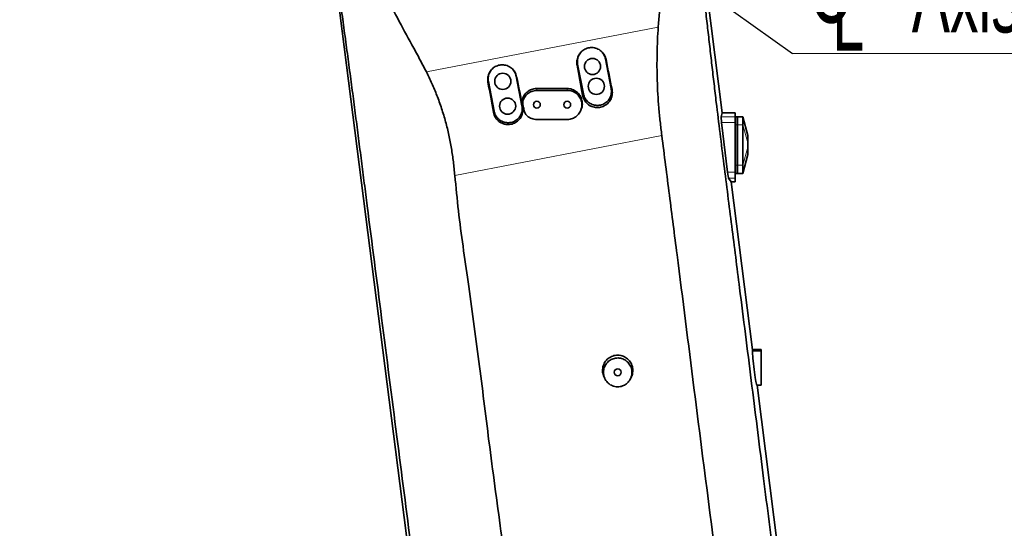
# Model space of a CAD drawing. Header units: millimetres. Extents: x 0 to 11920, y 0 to 8400.
# Tile 48 of 55: x 7765 to 8740, y 6206 to 6710. Entities that reach past the tile are written whole.
import ezdxf

# ---------------------------------------------------------------- set-up
doc = ezdxf.new("R2010")
doc.units = ezdxf.units.MM
doc.header["$LTSCALE"] = 20
doc.styles.add('SLDTEXTSTYLE0', font='TXT', dxfattribs={"width": 0.605})
doc.dimstyles.new('SLDDIMSTYLE0', dxfattribs={"dimtxt": 70, "dimasz": 70, "dimexe": 0, "dimexo": 0.0625, "dimgap": 17.5, "dimtad": 1, "dimdec": 1, "dimrnd": 1e-09, "dimzin": 12, "dimdsep": 46, "dimtxsty": 'SLDTEXTSTYLE0', "dimsah": 1, "dimcen": 0.09, "dimadec": 0, "dimazin": 3, "dimtfac": 1, "dimtofl": 0, "dimtmove": 0, "dimatfit": 3, "dimfxl": 1, "dimfrac": 2, "dimtolj": 1, "dimtzin": 12, "dimarcsym": 0})
doc.dimstyles.new('SLDDIMSTYLE1', dxfattribs={"dimtxt": 70, "dimasz": 70, "dimexe": 0, "dimexo": 0.0625, "dimgap": 17.5, "dimtad": 1, "dimdec": 0, "dimrnd": 1e-09, "dimzin": 12, "dimdsep": 46, "dimtxsty": 'SLDTEXTSTYLE0', "dimsah": 1, "dimcen": 0.09, "dimadec": 0, "dimazin": 3, "dimtfac": 1, "dimtofl": 0, "dimtmove": 0, "dimatfit": 3, "dimfxl": 1, "dimfrac": 2, "dimtolj": 1, "dimtzin": 12, "dimarcsym": 0})
doc.dimstyles.new('SLDDIMSTYLE2', dxfattribs={"dimtxt": 0.18, "dimasz": 70, "dimexe": 0, "dimexo": 0.0625, "dimgap": 0, "dimtad": 0, "dimtih": 1, "dimtoh": 1, "dimdec": 0, "dimrnd": 1e-09, "dimzin": 0, "dimdsep": 46, "dimtxsty": 'Standard', "dimsah": 1, "dimcen": 0.09, "dimadec": 0, "dimazin": 0, "dimtfac": 70, "dimtdec": 0, "dimtofl": 0, "dimtmove": 0, "dimatfit": 3, "dimfxl": 1, "dimfrac": 2, "dimtolj": 1, "dimtzin": 0, "dimarcsym": 0})
doc.dimstyles.new('SLDDIMSTYLE3', dxfattribs={"dimtxt": 70, "dimasz": 70, "dimexe": 0, "dimexo": 0.0625, "dimgap": 17.5, "dimtad": 1, "dimdec": 1, "dimrnd": 1e-09, "dimzin": 12, "dimdsep": 46, "dimtxsty": 'SLDTEXTSTYLE0', "dimsah": 1, "dimcen": 0.09, "dimse1": 1, "dimsd1": 1, "dimadec": 0, "dimazin": 3, "dimtfac": 1, "dimtofl": 0, "dimtmove": 0, "dimatfit": 3, "dimfxl": 1, "dimfrac": 2, "dimtolj": 1, "dimtzin": 12, "dimarcsym": 0})

# ---------------------------------------------------------------- blocks, each defined once
blk = doc.blocks.new('_D_6')
at = {"color": 7, "linetype": 'Continuous', "lineweight": 0}
for p, q in [((8029.12, 7276.52), (6852.12, 7276.52)), ((6882.12, 7276.52), (6882.12, 4955.37)), ((8095.62, 4955.37), (6852.12, 4955.37))]:
    blk.add_line(p, q, dxfattribs=at)
at = {"color": 7, "linetype": 'Continuous', "lineweight": 18}
for points in [[(6882.12, 7276.52), (6872.12, 7206.52), (6892.12, 7206.52)], [(6882.12, 4955.37), (6892.12, 5025.37), (6872.12, 5025.37)]]:
    blk.add_solid(points, dxfattribs=at)
at = {"color": 7, "linetype": 'Continuous', "lineweight": 18, "insert": (6791.88, 6009), "char_height": 70, "attachment_point": 1, "rotation": 90, "style": 'SLDTEXTSTYLE0'}
blk.add_mtext('2321', dxfattribs=at)
blk = doc.blocks.new('_D_10')
at = {"color": 7, "linetype": 'Continuous', "lineweight": 0}
for p, q in [((8240.12, 6880.37), (6992.12, 6880.37)), ((7022.12, 6880.37), (7022.12, 5735.37)), ((8240.12, 5735.37), (6992.12, 5735.37))]:
    blk.add_line(p, q, dxfattribs=at)
at = {"color": 7, "linetype": 'Continuous', "lineweight": 18}
for points in [[(7022.12, 6880.37), (7012.12, 6810.37), (7032.12, 6810.37)], [(7022.12, 5735.37), (7032.12, 5805.37), (7012.12, 5805.37)]]:
    blk.add_solid(points, dxfattribs=at)
at = {"color": 7, "linetype": 'Continuous', "lineweight": 18, "insert": (6931.88, 6200.93), "char_height": 70, "attachment_point": 1, "rotation": 90, "style": 'SLDTEXTSTYLE0'}
blk.add_mtext('1145', dxfattribs=at)
blk = doc.blocks.new('SW_SYMBOL_MOD_CL')
at = {"color": 0, "linetype": 'Continuous', "lineweight": 0, "char_height": 15515, "attachment_point": 5, "style": 'SLDTEXTSTYLE0'}
for s, insert in [('C', (8000, 12000)), ('L', (12000, 6000))]:
    blk.add_mtext(s, dxfattribs=dict(at, insert=insert))
blk = doc.blocks.new('SW_NOTE_0_6')
at = {"color": 0, "linetype": 'Continuous', "lineweight": 0}
for p, q in [((0, 0), (331.11, 0)), ((331.11, 0), (0, 0)), ((0, 0), (331.11, 0)), ((331.11, 0), (0, 0)), ((0, 0), (331.11, 0)), ((331.11, 0), (0, 0))]:
    blk.add_line(p, q, dxfattribs=at)
at = {"color": 0, "linetype": 'Continuous', "lineweight": 0, "xscale": 0.004511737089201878, "yscale": 0.004511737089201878, "zscale": 0.004511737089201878}
blk.add_blockref('SW_SYMBOL_MOD_CL', (1.15, 10.69), dxfattribs=at)
at = {"color": 0, "linetype": 'Continuous', "lineweight": 0, "insert": (118.21, 90.81), "char_height": 70, "attachment_point": 1, "style": 'SLDTEXTSTYLE0'}
blk.add_mtext('Axis 3', dxfattribs=at)
blk = doc.blocks.new('_D_14')
at = {"color": 7, "linetype": 'Continuous', "lineweight": 0}
for p, q in [((10086.81, 6238.51), (10086.81, 6453.58)), ((10086.81, 6423.58), (9512.23, 6423.58))]:
    blk.add_line(p, q, dxfattribs=at)
at = {"color": 7, "linetype": 'Continuous', "lineweight": 18}
blk.add_solid([(10086.81, 6423.58), (10016.81, 6433.58), (10016.81, 6413.58)], dxfattribs=at)
at = {"color": 7, "linetype": 'Continuous', "lineweight": 18, "insert": (9512.23, 6513.81), "char_height": 70, "attachment_point": 1, "style": 'SLDTEXTSTYLE0'}
blk.add_mtext('2128,5', dxfattribs=at)
blk = doc.blocks.new('_D_15')
at = {"color": 7, "linetype": 'Continuous', "lineweight": 0}
for p, q in [((10086.81, 6238.51), (10086.81, 6610.01)), ((10086.81, 6580.01), (9499.55, 6580.01))]:
    blk.add_line(p, q, dxfattribs=at)
at = {"color": 7, "linetype": 'Continuous', "lineweight": 18}
for centre, start, end in [((9619.66, 6633.73), 153.43495, 206.56505), ((9698.9, 6633.73), 333.43495, 26.56505)]:
    blk.add_arc(centre, 120.11, start, end, dxfattribs=at)
blk.add_solid([(10086.81, 6580.01), (10016.81, 6590.01), (10016.81, 6570.01)], dxfattribs=at)
at = {"color": 7, "linetype": 'Continuous', "lineweight": 18, "insert": (9512.23, 6670.25), "char_height": 70, "attachment_point": 1, "style": 'SLDTEXTSTYLE0'}
blk.add_mtext('2242,5', dxfattribs=at)

msp = doc.modelspace()

# ---------------------------------------------------------------- linework, layer by layer
at = {"color": 7, "linetype": 'Continuous', "lineweight": 35}
for p, q in [((8424.16, 6903.35), (8460.67, 6617.37)), ((8162.79, 6084.19), (8064.08, 6857.39)), ((8350.69, 6641.31), (8344.97, 6670.76)), ((8317.48, 6665.42), (8323.21, 6635.97)), ((8229.13, 6648.25), (8234.86, 6618.8)), ((8262.34, 6624.14), (8256.62, 6653.59)), ((8264.83, 6618.33), (8263.95, 6620.75)), ((8264.76, 6618.32), (8265.26, 6617.26)), ((8320.2, 6618.96), (8320.65, 6619.89)), ((8459.63, 6613.47), (8460.67, 6617.37)), ((8473.32, 6617.37), (8460.67, 6617.37)), ((8473.32, 6617.37), (8473.32, 6613.47)), ((8465.83, 6558.69), (8460, 6607.56)), ((8473.32, 6613.47), (8473.32, 6607.56)), ((8473.32, 6613.37), (8475.32, 6613.37)), ((8473.32, 6607.56), (8473.32, 6558.69)), ((8475.32, 6605.37), (8475.32, 6613.37)), ((8475.32, 6613.24), (8475.82, 6613.37)), ((8480.82, 6613.37), (8475.82, 6613.37)), ((8475.82, 6613.37), (8475.82, 6605.37)), ((8485.82, 6594.87), (8480.82, 6613.37)), ((8480.82, 6613.37), (8480.82, 6605.37)), ((8475.32, 6565.37), (8475.32, 6605.37)), ((8475.82, 6605.37), (8475.82, 6565.37)), ((8480.82, 6605.37), (8480.82, 6565.37)), ((8485.82, 6594.87), (8485.82, 6594.62)), ((8485.82, 6594.62), (8485.82, 6587.55)), ((8485.82, 6587.55), (8485.82, 6583.19)), ((8485.82, 6583.19), (8485.82, 6576.12)), ((8480.82, 6557.37), (8485.82, 6575.87)), ((8485.82, 6576.12), (8485.82, 6575.87)), ((8475.32, 6557.37), (8475.32, 6565.37)), ((8475.82, 6565.37), (8475.82, 6557.37)), ((8480.82, 6565.37), (8480.82, 6557.37)), ((8469.39, 6549.06), (8466.9, 6552.73)), ((8473.32, 6558.69), (8473.32, 6552.73)), ((8473.32, 6557.37), (8475.32, 6557.37)), ((8473.32, 6552.73), (8473.32, 6549.06)), ((8475.32, 6557.5), (8475.82, 6557.37)), ((8480.82, 6557.37), (8475.82, 6557.37)), ((8469.39, 6549.06), (8490.64, 6382.62)), ((8473.32, 6549.06), (8469.39, 6549.06)), ((8490.59, 6381.48), (8490.64, 6382.62)), ((8499.12, 6382.87), (8490.61, 6382.87)), ((8499.12, 6382.62), (8490.64, 6382.62)), ((8499.12, 6382.83), (8499.12, 6382.87)), ((8499.12, 6382.62), (8499.12, 6382.83)), ((8499.12, 6381.48), (8499.12, 6382.62)), ((8499.12, 6348.09), (8499.12, 6381.48)), ((8343.59, 6355.89), (8344.45, 6354.1)), ((8369.79, 6354.1), (8370.65, 6355.89)), ((8495.1, 6347.63), (8494.85, 6348.09)), ((8495.1, 6347.63), (8532.22, 6056.89)), ((8499.12, 6347.63), (8495.1, 6347.63)), ((8499.12, 6347.63), (8499.12, 6348.09))]:
    msp.add_line(p, q, dxfattribs=at)
at = {"color": 8, "linetype": 'Continuous', "lineweight": 18}
for p, q in [((8167.77, 6657.85), (8397.24, 6702.24)), ((8344.97, 6670.76), (8345.58, 6670.01)), ((8317.48, 6665.42), (8316.91, 6664.5)), ((8229.13, 6648.25), (8228.71, 6647.56)), ((8256.62, 6653.59), (8257.09, 6653.01)), ((8277.12, 6639.34), (8277.12, 6641.37)), ((8307.12, 6639.52), (8307.12, 6641.37)), ((8350.69, 6641.31), (8351.54, 6640.26)), ((8264.16, 6631.25), (8263.62, 6632.91)), ((8323.21, 6635.97), (8322.4, 6634.66)), ((8234.86, 6618.8), (8234.2, 6617.73)), ((8262.34, 6624.14), (8263.05, 6623.27)), ((8263.37, 6625.41), (8262.8, 6626.64)), ((8264.5, 6619.55), (8263.95, 6620.75)), ((8473.32, 6613.47), (8459.63, 6613.47)), ((8473.32, 6607.56), (8460, 6607.56)), ((8480.82, 6613.37), (8485.82, 6594.62)), ((8473.32, 6605.37), (8475.32, 6605.37)), ((8475.32, 6605.37), (8475.82, 6605.37)), ((8480.82, 6605.37), (8475.82, 6605.37)), ((8480.82, 6605.37), (8485.82, 6587.55)), ((8400.79, 6595.01), (8195.88, 6555.37)), ((8480.82, 6565.37), (8485.82, 6583.19)), ((8480.82, 6557.37), (8485.82, 6576.12)), ((8473.32, 6565.37), (8475.32, 6565.37)), ((8475.32, 6565.37), (8475.82, 6565.37)), ((8480.82, 6565.37), (8475.82, 6565.37)), ((8473.32, 6558.69), (8465.83, 6558.69)), ((8473.32, 6552.73), (8466.9, 6552.73)), ((8499.12, 6381.48), (8490.59, 6381.48)), ((8499.12, 6382.83), (8490.61, 6382.83)), ((8499.12, 6348.09), (8494.85, 6348.09))]:
    msp.add_line(p, q, dxfattribs=at)
at = {"color": 7, "linetype": 'Continuous', "lineweight": 35, "flags": 128}
msp.add_lwpolyline([(8307.12, 6610.7), (8297.74, 6610.69), (8287.43, 6610.68), (8277.12, 6610.66)], dxfattribs=at)
at = {"color": 7, "linetype": 'Continuous', "lineweight": 35}
for centre, radius in [((8332.18, 6663.18), 8), ((8243.35, 6648.46), 8), ((8335.99, 6643.55), 8), ((8248.12, 6623.92), 8), ((8277.12, 6625.37), 3.4), ((8307.12, 6625.37), 3.4), ((8357.12, 6360.37), 3.4)]:
    msp.add_circle(centre, radius, dxfattribs=at)
for centre, major_axis, ratio, start_param, end_param in [((8331.56, 6617.68), (-70.6, 363.2), 0.064747, 4.762011, 4.844357), ((8366.35, 6624.42), (-70.6, 363.2), 0.111469, 1.438569, 1.520919), ((8278.18, 6607.36), (-70.6, 363.2), 0.111469, 1.43823, 1.520586), ((8243.09, 6600.57), (-70.6, 363.2), 0.064747, 4.762343, 4.844695), ((8460.4, 6607.56), (-0.72, 6), 0.066859, 0.166009, 1.562779), ((8466.24, 6558.69), (-0.72, 6), 0.066859, 1.562779, 3.012909), ((8492.98, 6365.37), (-2.1, 17.5), 0.066859, 0.393676, 2.975215)]:
    msp.add_ellipse(centre, major_axis=major_axis, ratio=ratio, start_param=start_param, end_param=end_param, dxfattribs=at)
for points, knots in [([(8167.77, 6657.85), (8165.43, 6662.32), (8160.76, 6671.27), (8150.99, 6688.96), (8134.29, 6720.12), (8117.45, 6751.26), (8102.69, 6777.85), (8095.39, 6791.3), (8089.12, 6803.89), (8084.19, 6815.73), (8080.59, 6826.43), (8077.28, 6838.5), (8074.63, 6852.01), (8072.91, 6867.35), (8072.52, 6882.97), (8073.42, 6897.61), (8075.26, 6910.71), (8077.66, 6922.22), (8080.51, 6932.55), (8083.73, 6942.05), (8087.08, 6950.46), (8091.43, 6959.95), (8097.01, 6970.38), (8103.99, 6981.3), (8111.41, 6991.25), (8118.88, 6999.95), (8127.11, 7008.35), (8135.91, 7016.2), (8145.58, 7023.62), (8155.32, 7030.07), (8165.28, 7035.72), (8175.49, 7040.65), (8186.16, 7044.92), (8197.24, 7048.48), (8208.24, 7051.18), (8219.08, 7053.08), (8230.67, 7054.34), (8243.31, 7054.81), (8256.97, 7054.08), (8266.5, 7053.09), (8271.4, 7052.02), (8271.82, 7051.93)], [0, 0, 0, 0, 0.028014, 0.056036, 0.112075, 0.22416, 0.252466, 0.28077, 0.309056, 0.330475, 0.351898, 0.37172, 0.399898, 0.428268, 0.457252, 0.486447, 0.509444, 0.530424, 0.551404, 0.568597, 0.58579, 0.601293, 0.626055, 0.650817, 0.672436, 0.694053, 0.713655, 0.736769, 0.758472, 0.780174, 0.800514, 0.820855, 0.841968, 0.863108, 0.884221, 0.903627, 0.923032, 0.947785, 0.972538, 0.997684, 1, 1, 1, 1]), ([(8319.21, 7035.73), (8320.22, 7035.24), (8325.39, 7032.75), (8334.24, 7027.24), (8345.67, 7019.2), (8356.44, 7010.1), (8366.53, 7000.11), (8375.88, 6989.22), (8384.4, 6977.47), (8392.01, 6964.92), (8398.63, 6951.67), (8404, 6938.27), (8408.17, 6924.88), (8411.09, 6912.24), (8413.02, 6900.01), (8414.08, 6888.62), (8414.48, 6877.17), (8414.01, 6865.7), (8412.85, 6852.95), (8411.28, 6837.48), (8407.77, 6806.54), (8404.21, 6770.63), (8399.7, 6731.66), (8398.06, 6712.04), (8397.24, 6702.24)], [0, 0, 0, 0, 0.009045, 0.046124, 0.083782, 0.12172, 0.159904, 0.198494, 0.237846, 0.277522, 0.317458, 0.357995, 0.394647, 0.431299, 0.46324, 0.495183, 0.5241, 0.556157, 0.588233, 0.627783, 0.682188, 0.840499, 0.920241, 1, 1, 1, 1]), ([(8423.19, 6900.97), (8423.73, 6896.05), (8424.8, 6886.2), (8426.5, 6871.32), (8428.23, 6856.4), (8429.99, 6841.46), (8431.74, 6826.52), (8436.43, 6785.91), (8441.21, 6744.17), (8446.12, 6701.27), (8448.21, 6682.88), (8450.33, 6664.48), (8452.48, 6646.06), (8455.16, 6623.53), (8458.43, 6596.91), (8462.25, 6566.25), (8466.11, 6535.65), (8470, 6505.07), (8473.89, 6474.51), (8480.33, 6423.61), (8489.29, 6352.31), (8498.8, 6276.98), (8506.25, 6217.83), (8511.63, 6174.87), (8517.02, 6131.93), (8522.42, 6089.01), (8526.06, 6060.47), (8527.87, 6046.19)], [0, 0, 0, 0, 0.017359, 0.034723, 0.052115, 0.06953, 0.086943, 0.104335, 0.211618, 0.233091, 0.254574, 0.27605, 0.297508, 0.318959, 0.354791, 0.390626, 0.426488, 0.462371, 0.498255, 0.534118, 0.641401, 0.748685, 0.798948, 0.849217, 0.899483, 0.949743, 1, 1, 1, 1]), ([(8167.1, 6074.67), (8162.34, 6111.68), (8152.82, 6185.69), (8138.29, 6298.8), (8123.74, 6411.99), (8112.96, 6495.65), (8106.31, 6547.5), (8103.47, 6569.73), (8100.61, 6591.97), (8097.72, 6614.26), (8094.78, 6636.68), (8091.78, 6659.19), (8088.75, 6681.77), (8085.71, 6704.32), (8082.66, 6726.87), (8079.69, 6748.89), (8076.8, 6770.42), (8073.99, 6791.44), (8071.17, 6812.44), (8068.34, 6833.42), (8066.44, 6847.32), (8065.49, 6854.26)], [0, 0, 0, 0, 0.142457, 0.284915, 0.435653, 0.578314, 0.60687, 0.635446, 0.664008, 0.692539, 0.721057, 0.749952, 0.778853, 0.807771, 0.836697, 0.865612, 0.892494, 0.919393, 0.946284, 0.973147, 1, 1, 1, 1]), ([(8397.24, 6702.24), (8396.96, 6697.9), (8396.42, 6689.22), (8396.06, 6676.06), (8395.94, 6662.82), (8396.17, 6649.41), (8396.77, 6635.89), (8397.72, 6622.25), (8399.07, 6608.6), (8400.22, 6599.54), (8400.79, 6595.01)], [0, 0, 0, 0, 0.122683, 0.245375, 0.368924, 0.492471, 0.61885, 0.745227, 0.87261, 1, 1, 1, 1]), ([(8345.58, 6670.01), (8345.39, 6670.77), (8345.01, 6672.28), (8343.97, 6674.48), (8342.57, 6676.54), (8340.79, 6678.39), (8338.71, 6679.9), (8336.43, 6681.02), (8334, 6681.72), (8331.53, 6682), (8329.08, 6681.84), (8326.72, 6681.28), (8324.51, 6680.34), (8322.49, 6679.06), (8320.71, 6677.46), (8319.19, 6675.58), (8317.99, 6673.46), (8317.14, 6671.13), (8316.69, 6668.67), (8316.63, 6666.43), (8316.83, 6665.05), (8316.91, 6664.5)], [0, 0, 0, 0, 0.051286, 0.102573, 0.158644, 0.21471, 0.270413, 0.326107, 0.380383, 0.434652, 0.487203, 0.539754, 0.591341, 0.642934, 0.694884, 0.746841, 0.800214, 0.853594, 0.908561, 0.96353, 1, 1, 1, 1]), ([(8321.51, 6678.12), (8321.35, 6677.98), (8320.59, 6677.32), (8319.53, 6675.88), (8318.37, 6673.81), (8317.6, 6671.57), (8317.21, 6669.23), (8317.2, 6667.16), (8317.4, 6665.89), (8317.48, 6665.42)], [0, 0, 0, 0, 0.044268, 0.216489, 0.383916, 0.556198, 0.72365, 0.895962, 1, 1, 1, 1]), ([(8344.97, 6670.76), (8344.78, 6671.52), (8344.4, 6673.06), (8343.35, 6675.19), (8342.2, 6676.91), (8341.28, 6677.77), (8340.93, 6678.11)], [0, 0, 0, 0, 0.27462, 0.557299, 0.830434, 1, 1, 1, 1]), ([(8195.88, 6555.37), (8195.45, 6559.8), (8194.58, 6568.65), (8192.65, 6581.89), (8190.15, 6595.2), (8186.91, 6608.49), (8182.91, 6621.71), (8178.33, 6634.35), (8173.33, 6646.44), (8169.63, 6654.04), (8167.77, 6657.85)], [0, 0, 0, 0, 0.124578, 0.249237, 0.373784, 0.502462, 0.631288, 0.759986, 0.879795, 1, 1, 1, 1]), ([(8257.09, 6653.01), (8256.88, 6653.83), (8256.46, 6655.47), (8255.32, 6657.76), (8253.83, 6659.82), (8252.01, 6661.59), (8249.92, 6663.02), (8247.63, 6664.07), (8245.21, 6664.69), (8242.77, 6664.88), (8240.35, 6664.66), (8238.04, 6664.04), (8235.88, 6663.05), (8233.91, 6661.73), (8232.19, 6660.1), (8230.74, 6658.19), (8229.61, 6656.05), (8228.83, 6653.72), (8228.46, 6651.27), (8228.46, 6649.19), (8228.65, 6647.97), (8228.71, 6647.56)], [0, 0, 0, 0, 0.056039, 0.112078, 0.16816, 0.224237, 0.279861, 0.335475, 0.389595, 0.443707, 0.496125, 0.548543, 0.600132, 0.651726, 0.70377, 0.755821, 0.809318, 0.862821, 0.917912, 0.973004, 1, 1, 1, 1]), ([(8233.16, 6660.94), (8233.01, 6660.82), (8232.26, 6660.17), (8231.2, 6658.73), (8230.03, 6656.66), (8229.26, 6654.43), (8228.86, 6652.08), (8228.85, 6650), (8229.06, 6648.73), (8229.13, 6648.25)], [0, 0, 0, 0, 0.0422415, 0.2144629, 0.3818935, 0.5541805, 0.7216293, 0.893938, 1, 1, 1, 1]), ([(8256.62, 6653.59), (8256.44, 6654.34), (8256.06, 6655.88), (8255.02, 6657.99), (8253.86, 6659.72), (8252.94, 6660.6), (8252.59, 6660.93)], [0, 0, 0, 0, 0.273042, 0.554, 0.827132, 1, 1, 1, 1]), ([(8263.62, 6632.91), (8264.02, 6633.64), (8264.83, 6635.12), (8266.48, 6637.04), (8268.43, 6638.68), (8270.61, 6639.96), (8272.99, 6640.86), (8275.18, 6641.31), (8276.57, 6641.35), (8277.12, 6641.37)], [0, 0, 0, 0, 0.148435, 0.301165, 0.449603, 0.602369, 0.750441, 0.902821, 1, 1, 1, 1]), ([(8264.16, 6631.25), (8264.55, 6631.96), (8265.34, 6633.38), (8266.95, 6635.22), (8268.82, 6636.77), (8270.94, 6638), (8273.24, 6638.85), (8275.33, 6639.27), (8276.63, 6639.32), (8277.12, 6639.34)], [0, 0, 0, 0, 0.151059, 0.302126, 0.45312, 0.604123, 0.756472, 0.908821, 1, 1, 1, 1]), ([(8277.12, 6641.37), (8280.61, 6641.37), (8287.36, 6641.37), (8297.36, 6641.37), (8303.86, 6641.37), (8307.12, 6641.37)], [0, 0, 0, 0, 0.3492609, 0.6746303, 1, 1, 1, 1]), ([(8277.12, 6639.34), (8280.62, 6639.36), (8287.36, 6639.4), (8297.36, 6639.46), (8303.87, 6639.5), (8307.12, 6639.52)], [0, 0, 0, 0, 0.349465, 0.674732, 1, 1, 1, 1]), ([(8307.12, 6641.37), (8307.95, 6641.33), (8309.64, 6641.25), (8312.08, 6640.59), (8314.41, 6639.56), (8316.51, 6638.15), (8318.37, 6636.4), (8319.89, 6634.38), (8321.06, 6632.1), (8321.82, 6629.69), (8322.17, 6627.16), (8322.08, 6624.64), (8321.61, 6622.16), (8320.96, 6620.64), (8320.64, 6619.89)], [0, 0, 0, 0, 0.0824083, 0.1672123, 0.249618, 0.3344055, 0.4169916, 0.5019738, 0.5845616, 0.6695545, 0.7519637, 0.8367742, 0.9190078, 1, 1, 1, 1]), ([(8307.12, 6639.52), (8307.93, 6639.48), (8309.56, 6639.42), (8311.94, 6638.8), (8314.2, 6637.81), (8316.24, 6636.46), (8318.03, 6634.78), (8319.49, 6632.84), (8320.61, 6630.68), (8321.33, 6628.38), (8321.67, 6625.98), (8321.6, 6623.57), (8321.12, 6621.19), (8320.26, 6618.92), (8319.02, 6616.81), (8317.45, 6614.94), (8315.57, 6613.35), (8313.46, 6612.1), (8311.15, 6611.21), (8309.01, 6610.77), (8307.65, 6610.72), (8307.12, 6610.7)], [0, 0, 0, 0, 0.0531736, 0.107877, 0.1610538, 0.2157962, 0.2685735, 0.3229117, 0.3752016, 0.4290149, 0.4812087, 0.5349014, 0.5873832, 0.6413636, 0.6942785, 0.748711, 0.8019193, 0.8566684, 0.9099063, 0.9646961, 1, 1, 1, 1]), ([(8322.4, 6634.66), (8322.59, 6633.86), (8322.98, 6632.22), (8324.07, 6629.95), (8325.52, 6627.86), (8327.28, 6626.06), (8329.34, 6624.58), (8331.59, 6623.47), (8334.01, 6622.76), (8336.5, 6622.46), (8339.02, 6622.59), (8341.47, 6623.14), (8343.8, 6624.09), (8345.93, 6625.41), (8347.81, 6627.09), (8349.37, 6629.04), (8350.59, 6631.23), (8351.42, 6633.58), (8351.84, 6636.06), (8351.86, 6638.31), (8351.64, 6639.7), (8351.54, 6640.26)], [0, 0, 0, 0, 0.053086, 0.107708, 0.160796, 0.215437, 0.268307, 0.322715, 0.375474, 0.429763, 0.482525, 0.536822, 0.589514, 0.643742, 0.696298, 0.750384, 0.802855, 0.856843, 0.909401, 0.963466, 1, 1, 1, 1]), ([(8323.21, 6635.97), (8323.39, 6635.22), (8323.76, 6633.68), (8324.8, 6631.56), (8326.16, 6629.61), (8327.83, 6627.93), (8329.76, 6626.55), (8331.88, 6625.52), (8334.17, 6624.85), (8336.51, 6624.58), (8338.89, 6624.71), (8341.19, 6625.23), (8343.39, 6626.14), (8345.39, 6627.39), (8347.17, 6628.97), (8348.64, 6630.82), (8349.79, 6632.9), (8350.57, 6635.13), (8350.96, 6637.48), (8350.98, 6639.55), (8350.77, 6640.83), (8350.69, 6641.31)], [0, 0, 0, 0, 0.052924, 0.107383, 0.160307, 0.214767, 0.26768, 0.322127, 0.375046, 0.429499, 0.482442, 0.536922, 0.589843, 0.644299, 0.697211, 0.751657, 0.804588, 0.859055, 0.911992, 0.966465, 1, 1, 1, 1]), ([(8262.8, 6626.64), (8262.73, 6627.18), (8262.57, 6628.26), (8262.68, 6630.42), (8263.25, 6631.93), (8263.62, 6632.91)], [0, 0, 0, 0, 0.254922, 0.509844, 1, 1, 1, 1]), ([(8263.37, 6625.41), (8263.3, 6625.95), (8263.15, 6627), (8263.29, 6629.01), (8263.82, 6630.37), (8264.16, 6631.25)], [0, 0, 0, 0, 0.27379, 0.530558, 1, 1, 1, 1]), ([(8234.2, 6617.73), (8234.42, 6616.83), (8234.87, 6615), (8236.13, 6612.58), (8237.72, 6610.49), (8239.55, 6608.79), (8241.65, 6607.41), (8243.92, 6606.42), (8246.35, 6605.82), (8248.82, 6605.64), (8251.31, 6605.88), (8253.7, 6606.52), (8255.97, 6607.57), (8258.01, 6608.98), (8259.8, 6610.72), (8261.25, 6612.71), (8262.36, 6614.94), (8263.08, 6617.3), (8263.39, 6619.77), (8263.32, 6621.77), (8263.11, 6622.93), (8263.05, 6623.27)], [0, 0, 0, 0, 0.059829, 0.121888, 0.175018, 0.229705, 0.28257, 0.336975, 0.389725, 0.444004, 0.496745, 0.551019, 0.603717, 0.657952, 0.710492, 0.764562, 0.817011, 0.870973, 0.923569, 0.97767, 1, 1, 1, 1]), ([(8234.86, 6618.8), (8235.04, 6618.04), (8235.42, 6616.51), (8236.45, 6614.39), (8237.82, 6612.44), (8239.48, 6610.76), (8241.41, 6609.38), (8243.54, 6608.35), (8245.82, 6607.68), (8248.16, 6607.41), (8250.54, 6607.54), (8252.84, 6608.06), (8255.04, 6608.96), (8257.04, 6610.22), (8258.82, 6611.8), (8260.29, 6613.65), (8261.44, 6615.73), (8262.22, 6617.96), (8262.62, 6620.3), (8262.63, 6622.38), (8262.42, 6623.65), (8262.34, 6624.14)], [0, 0, 0, 0, 0.052921, 0.107377, 0.160299, 0.214755, 0.267668, 0.322115, 0.375034, 0.429488, 0.482431, 0.53691, 0.589831, 0.644287, 0.6972, 0.751645, 0.804577, 0.859043, 0.91198, 0.966453, 1, 1, 1, 1]), ([(8263.95, 6620.75), (8263.85, 6621.24), (8263.66, 6622.23), (8263.28, 6624.19), (8262.99, 6625.66), (8262.8, 6626.64)], [0, 0, 0, 0, 0.250009, 0.500018, 1, 1, 1, 1]), ([(8264.5, 6619.55), (8264.41, 6620.04), (8264.22, 6621.03), (8263.84, 6622.98), (8263.56, 6624.44), (8263.37, 6625.41)], [0, 0, 0, 0, 0.251895, 0.50379, 1, 1, 1, 1]), ([(8267.42, 6614.38), (8267.04, 6614.77), (8266.29, 6615.52), (8265.17, 6617.22), (8264.76, 6618.64), (8264.5, 6619.55)], [0, 0, 0, 0, 0.271554, 0.529302, 1, 1, 1, 1]), ([(8277.12, 6610.66), (8276.17, 6610.72), (8274.43, 6610.81), (8271.96, 6611.55), (8269.59, 6612.64), (8268.18, 6613.77), (8267.42, 6614.38)], [0, 0, 0, 0, 0.2662796, 0.4927235, 0.7257471, 1, 1, 1, 1]), ([(8475.73, 6003.66), (8475.03, 6010.4), (8473.64, 6023.88), (8469.97, 6050.74), (8464.13, 6097.83), (8451.3, 6198.15), (8434.66, 6328.97), (8418.94, 6452.6), (8408.27, 6535.93), (8403.28, 6575.32), (8400.79, 6595.01)], [0, 0, 0, 0, 0.034103, 0.068214, 0.136443, 0.272899, 0.577187, 0.800173, 0.900087, 1, 1, 1, 1]), ([(8195.88, 6555.37), (8197.03, 6543.64), (8199.32, 6520.18), (8203.94, 6485.12), (8211.06, 6435.52), (8219.86, 6371.26), (8228.15, 6303.68), (8235.44, 6247.59), (8241.63, 6202.99), (8247.32, 6158.32), (8251.62, 6123.92), (8253.26, 6099.66), (8253.03, 6085.71), (8252.11, 6076.46), (8251.65, 6071.84)], [0, 0, 0, 0, 0.0725649, 0.1451471, 0.21773, 0.3811141, 0.5445018, 0.6369294, 0.7293646, 0.8217873, 0.9141979, 0.9427797, 0.971405, 1, 1, 1, 1]), ([(8357.12, 6377.37), (8356.28, 6377.33), (8354.6, 6377.24), (8352.15, 6376.59), (8349.84, 6375.57), (8347.74, 6374.17), (8345.9, 6372.43), (8344.37, 6370.41), (8343.21, 6368.16), (8342.43, 6365.75), (8342.07, 6363.23), (8342.15, 6360.68), (8342.62, 6358.2), (8343.27, 6356.65), (8343.6, 6355.89)], [0, 0, 0, 0, 0.0830654, 0.1661318, 0.24919, 0.3322499, 0.4154773, 0.498706, 0.5823236, 0.6659425, 0.7499533, 0.833965, 0.9181181, 1, 1, 1, 1]), ([(8357.12, 6346.06), (8357.89, 6346.1), (8359.46, 6346.17), (8361.74, 6346.78), (8363.9, 6347.75), (8365.86, 6349.06), (8367.59, 6350.69), (8369.02, 6352.58), (8370.14, 6354.71), (8370.88, 6356.99), (8371.24, 6359.39), (8371.19, 6361.82), (8370.73, 6364.22), (8369.88, 6366.49), (8368.65, 6368.61), (8367.1, 6370.47), (8365.24, 6372.04), (8363.18, 6373.25), (8360.93, 6374.1), (8358.61, 6374.55), (8356.23, 6374.6), (8353.9, 6374.26), (8351.65, 6373.52), (8349.57, 6372.43), (8347.69, 6370.99), (8346.07, 6369.26), (8344.75, 6367.26), (8343.78, 6365.08), (8343.17, 6362.73), (8342.97, 6360.33), (8343.17, 6357.89), (8343.78, 6355.54), (8344.78, 6353.3), (8346.13, 6351.29), (8347.81, 6349.52), (8349.74, 6348.09), (8351.89, 6347.01), (8354.36, 6346.23), (8356.14, 6346.12), (8357.12, 6346.06)], [0, 0, 0, 0, 0.026062, 0.052884, 0.078945, 0.105755, 0.131956, 0.158899, 0.185408, 0.212669, 0.239474, 0.267049, 0.293985, 0.321706, 0.348572, 0.376231, 0.402857, 0.430273, 0.456585, 0.483675, 0.509732, 0.536548, 0.56254, 0.589278, 0.615419, 0.642303, 0.668709, 0.695865, 0.722574, 0.750045, 0.776966, 0.804667, 0.831587, 0.8593, 0.886011, 0.913515, 0.939916, 0.967099, 1, 1, 1, 1]), ([(8370.6, 6355.91), (8370.85, 6356.43), (8371.47, 6357.71), (8371.98, 6359.94), (8372.19, 6362.47), (8371.95, 6365.01), (8371.3, 6367.47), (8370.23, 6369.79), (8368.8, 6371.9), (8367.02, 6373.73), (8364.97, 6375.24), (8362.69, 6376.36), (8360.06, 6377.19), (8358.17, 6377.31), (8357.12, 6377.37)], [0, 0, 0, 0, 0.057229, 0.141096, 0.224964, 0.309109, 0.393254, 0.477416, 0.561576, 0.645458, 0.729336, 0.812836, 0.896334, 1, 1, 1, 1])]:
    msp.add_open_spline(points, degree=3, knots=knots, dxfattribs=at)

# ---------------------------------------------------------------- block references
at = {"color": 7, "linetype": 'Continuous', "lineweight": 0}
msp.add_blockref('SW_NOTE_0_6', (8530, 6676.11), dxfattribs=at)

# ---------------------------------------------------------------- dimensions: what is measured, and where the dimension line sits
at = {"color": 7, "linetype": 'Continuous', "lineweight": 18}
for base, p1, p2, dimstyle, picture, middle in [((6882.12, 4955.37), (8033.12, 7276.52), (8099.62, 4955.37), 'SLDDIMSTYLE1', '_D_6', (6882.12, 6115.94)), ((7022.12, 5735.37), (8244.12, 6880.37), (8244.12, 5735.37), 'SLDDIMSTYLE0', '_D_10', (7022.12, 6307.87))]:
    dim = msp.add_linear_dim(base=base, p1=p1, p2=p2, angle=90, dimstyle=dimstyle, dxfattribs=at)
    dim.commit()
    dim.dimension.update_dxf_attribs({"geometry": picture, "text_midpoint": middle, "dimtype": 160})
dim = msp.add_linear_dim(base=(10086.81, 6580.01), p1=(7958.31, 6280.01), p2=(10086.81, 6234.51), text='(<>)', dimstyle='SLDDIMSTYLE3', dxfattribs=at)
dim.commit()
dim.dimension.update_dxf_attribs({"geometry": '_D_15', "text_midpoint": (9659.28, 6580.01), "dimtype": 160})
dim = msp.add_linear_dim(base=(10086.81, 6423.58), p1=(7958.31, 6291.06), p2=(10086.81, 6234.51), dimstyle='SLDDIMSTYLE3', dxfattribs=at)
dim.commit()
dim.dimension.update_dxf_attribs({"geometry": '_D_14', "text_midpoint": (9659.28, 6423.58), "dimtype": 160})

# ---------------------------------------------------------------- leaders
at = {"color": 7, "linetype": 'Continuous', "lineweight": 0}
msp.add_leader([(8244.12, 6880.37), (8530, 6676.11)], dimstyle='SLDDIMSTYLE2', dxfattribs=at)

doc.saveas('drawing.dxf')
